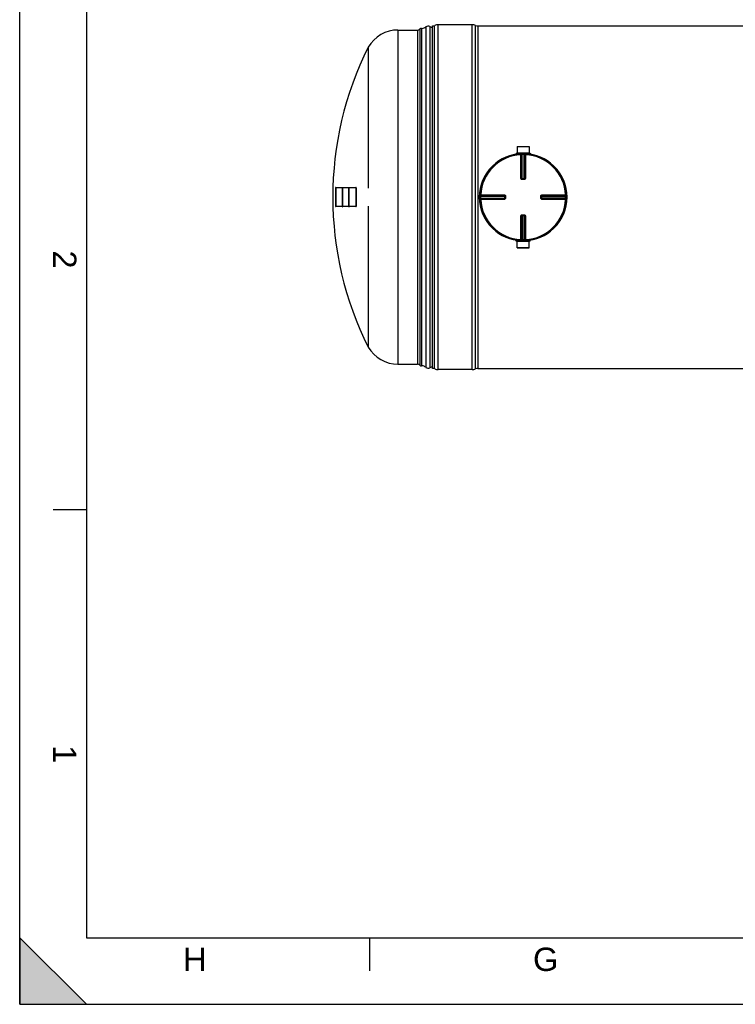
# Model space of a CAD drawing. Header units: millimetres. Extents: x 0 to 420, y 0 to 297.
# Tile 1 of 29: x 0 to 107, y 0 to 148. Entities that reach past the tile are written whole.
import ezdxf

# ---------------------------------------------------------------- set-up
doc = ezdxf.new("R2010")
doc.units = ezdxf.units.MM
doc.header["$LTSCALE"] = 23.1
doc.layers.get('0').update_dxf_attribs({"linetype": 'CONTINUOUS'})
for name, color, linetype in [('01_GLOBAL', 7, 'CONTINUOUS'), ('AXES_REF', 7, 'CONTINUOUS'), ('SURFACES', 7, 'CONTINUOUS')]:
    doc.layers.add(name, color=color, linetype=linetype)
doc.styles.add('TEXTSTYLE_2', font='arial.ttf')

# ---------------------------------------------------------------- blocks, each defined once
blk = doc.blocks.new('MARGEA3_BL0', base_point=(210.000078, 148.5))
at = {"color": 7, "linetype": 'Continuous'}
for p, q in [((0.000078, 0), (0.000078, 297)), ((10.000078, 287.000001), (10.000078, 10.000001)), ((5.000078, 74.250001), (10.000078, 74.250001)), ((10.000078, 0.000001), (0.000078, 10.000001)), ((0.000078, 10.000001), (0.000078, 0.000001)), ((10.000078, 0.000001), (0.000078, 10.000001)), ((10.000078, 10.000001), (410.000078, 10.000001)), ((52.500078, 5.000001), (52.500078, 10.000001)), ((0.000078, 0.000001), (10.000078, 0.000001)), ((0.000078, 0), (420.000078, 0))]:
    blk.add_line(p, q, dxfattribs=at)
blk.add_solid([(0.000078, 0.000001), (10.000078, 0.000001), (0.000078, 10.000001)], dxfattribs=at)
at = {"color": 7, "linetype": 'Continuous', "style": 'TEXTSTYLE_2', "oblique": 0.00001872}
for s, p in [('2', (5.000078, 113.125001)), ('1', (5.000078, 38.875001))]:
    blk.add_text(s, height=3.5, rotation=270, dxfattribs=at).set_placement(p)
for s, p in [('H', (24.500078, 5.000001)), ('G', (77.000078, 5.000001))]:
    blk.add_text(s, height=3.5, dxfattribs=at).set_placement(p)

msp = doc.modelspace()

# ---------------------------------------------------------------- linework, layer by layer
at = {"color": 7, "linetype": 'Continuous'}
for p, q in [((0, 0), (0, 297)), ((61.92, 95.42), (61.92, 146.83)), ((67.87, 147), (62.77, 147)), ((68.72, 146.83), (265.61, 146.83)), ((74.62, 128.72), (74.62, 127.78)), ((74.62, 128.72), (76.41, 128.72)), ((76.41, 128.72), (76.41, 127.78)), ((74.47, 127.74), (74.47, 127.67)), ((74.47, 127.74), (76.56, 127.74)), ((74.47, 127.67), (76.56, 127.67)), ((74.62, 127.78), (74.67, 127.74)), ((74.62, 127.78), (76.41, 127.78)), ((74.62, 127.66), (74.62, 127.61)), ((76.41, 127.78), (76.37, 127.74)), ((76.41, 127.66), (76.41, 127.61)), ((76.56, 127.74), (76.56, 127.67)), ((75.36, 123.85), (75.35, 123.85)), ((75.36, 123.85), (75.68, 123.85)), ((75.68, 123.85), (75.68, 123.85)), ((47.39, 122.54), (47.39, 119.71)), ((48.44, 119.67), (48.44, 122.58)), ((48.44, 122.58), (48.47, 122.58)), ((48.47, 119.67), (48.47, 122.58)), ((49.37, 119.67), (49.37, 122.58)), ((49.37, 122.58), (49.4, 122.58)), ((49.4, 119.67), (49.4, 122.58)), ((50.45, 122.54), (50.45, 119.71)), ((72.79, 121.29), (72.79, 121.29)), ((72.79, 121.29), (72.79, 121.28)), ((72.79, 121.28), (72.79, 120.97)), ((78.24, 121.28), (78.24, 121.29)), ((78.24, 120.97), (78.24, 121.28)), ((72.79, 120.97), (72.79, 120.96)), ((72.79, 120.96), (72.79, 120.96)), ((78.24, 120.96), (78.24, 120.97)), ((48.44, 119.67), (48.47, 119.67)), ((49.37, 119.67), (49.4, 119.67)), ((75.35, 118.4), (75.36, 118.4)), ((75.68, 118.4), (75.36, 118.4)), ((75.68, 118.4), (75.68, 118.4)), ((74.47, 114.51), (74.47, 114.58)), ((76.56, 114.58), (74.47, 114.58)), ((76.56, 114.51), (74.47, 114.51)), ((74.62, 114.59), (74.62, 114.64)), ((74.62, 114.47), (74.67, 114.51)), ((74.62, 113.53), (74.62, 114.47)), ((76.41, 114.47), (74.62, 114.47)), ((76.41, 114.47), (76.37, 114.51)), ((76.41, 114.59), (76.41, 114.64)), ((76.41, 113.53), (76.41, 114.47)), ((76.56, 114.51), (76.56, 114.58)), ((76.41, 113.53), (74.62, 113.53)), ((67.87, 95.25), (62.77, 95.25)), ((68.72, 95.42), (156.05, 95.42)), ((0, 0), (420, 0))]:
    msp.add_line(p, q, dxfattribs=at)
at = {"color": 9, "linetype": 'Continuous'}
for p, q in [((62.24, 95.36), (62.24, 146.89)), ((62.77, 95.25), (62.77, 147)), ((67.87, 95.25), (67.87, 147)), ((68.39, 95.36), (68.39, 146.89)), ((68.72, 146.83), (68.72, 95.42)), ((74.62, 127.66), (75.19, 127.66)), ((75.18, 127.58), (75.19, 127.49)), ((75.19, 123.93), (75.19, 127.49)), ((75.27, 123.93), (75.27, 127.49)), ((75.29, 127.49), (75.29, 123.93)), ((75.38, 127.58), (75.38, 127.5)), ((75.38, 123.85), (75.38, 127.5)), ((75.66, 127.58), (75.65, 127.5)), ((75.65, 123.85), (75.65, 127.5)), ((75.74, 123.93), (75.74, 127.49)), ((75.76, 127.49), (75.76, 123.93)), ((75.84, 127.66), (76.41, 127.66)), ((75.85, 127.58), (75.85, 127.49)), ((75.85, 127.49), (75.85, 123.93)), ((75.27, 123.93), (75.29, 123.93)), ((75.36, 123.76), (75.36, 123.85)), ((75.52, 123.76), (75.36, 123.76)), ((75.38, 123.93), (75.65, 123.93)), ((75.68, 123.76), (75.52, 123.76)), ((75.68, 123.76), (75.68, 123.85)), ((75.74, 123.93), (75.76, 123.93)), ((47.4, 122.54), (47.4, 119.71)), ((50.44, 122.54), (50.44, 119.71)), ((69.06, 121.26), (69.14, 121.26)), ((69.07, 121.46), (69.15, 121.45)), ((69.14, 121.26), (72.79, 121.26)), ((69.15, 121.45), (72.71, 121.45)), ((69.15, 121.45), (69.29, 121.45)), ((69.15, 121.37), (72.71, 121.37)), ((69.15, 121.35), (72.71, 121.35)), ((72.71, 121.35), (72.71, 121.37)), ((72.71, 121.26), (72.71, 120.99)), ((72.88, 121.28), (72.79, 121.28)), ((72.88, 121.28), (72.88, 120.97)), ((78.16, 121.28), (78.24, 121.28)), ((78.16, 120.97), (78.16, 121.28)), ((78.24, 121.26), (81.89, 121.26)), ((78.32, 121.37), (78.32, 121.35)), ((78.32, 121.37), (81.88, 121.37)), ((78.32, 121.35), (81.88, 121.35)), ((78.32, 120.99), (78.32, 121.26)), ((78.33, 121.45), (81.89, 121.45)), ((81.97, 121.46), (81.89, 121.45)), ((81.97, 121.26), (81.89, 121.26)), ((69.06, 120.99), (69.14, 120.99)), ((69.07, 120.79), (69.15, 120.79)), ((69.14, 120.99), (72.79, 120.99)), ((72.71, 120.9), (69.15, 120.9)), ((72.71, 120.88), (69.15, 120.88)), ((72.71, 120.79), (69.15, 120.79)), ((71.59, 120.79), (71.5, 120.79)), ((71.96, 120.79), (71.78, 120.79)), ((72.71, 120.88), (72.71, 120.9)), ((72.88, 120.97), (72.79, 120.97)), ((78.16, 120.97), (78.24, 120.97)), ((81.89, 120.99), (78.24, 120.99)), ((78.32, 120.9), (78.32, 120.88)), ((81.88, 120.9), (78.32, 120.9)), ((81.88, 120.88), (78.32, 120.88)), ((81.89, 120.79), (78.33, 120.79)), ((81.97, 120.99), (81.89, 120.99)), ((81.97, 120.79), (81.89, 120.79)), ((75.19, 114.76), (75.19, 118.32)), ((75.27, 114.76), (75.27, 118.32)), ((75.29, 118.32), (75.27, 118.32)), ((75.29, 118.32), (75.29, 114.76)), ((75.36, 118.49), (75.36, 118.4)), ((75.36, 118.49), (75.52, 118.49)), ((75.38, 118.4), (75.38, 114.75)), ((75.65, 118.32), (75.38, 118.32)), ((75.52, 118.49), (75.68, 118.49)), ((75.65, 114.75), (75.65, 118.4)), ((75.68, 118.49), (75.68, 118.4)), ((75.74, 114.76), (75.74, 118.32)), ((75.76, 118.32), (75.74, 118.32)), ((75.76, 118.32), (75.76, 114.76)), ((75.85, 118.32), (75.85, 114.76)), ((75.19, 114.59), (74.62, 114.59)), ((75.18, 114.67), (75.19, 114.76)), ((75.38, 114.67), (75.38, 114.75)), ((75.66, 114.67), (75.65, 114.75)), ((76.41, 114.59), (75.84, 114.59)), ((75.85, 114.67), (75.85, 114.76))]:
    msp.add_line(p, q, dxfattribs=at)
for points in [[(69.7, 121.45), (69.83, 121.45), (69.96, 121.45), (70.08, 121.45), (70.2, 121.45), (70.32, 121.45), (70.43, 121.45), (70.54, 121.45), (70.64, 121.45), (70.74, 121.45), (70.84, 121.45), (70.94, 121.45), (71.04, 121.45), (71.13, 121.45), (71.23, 121.45)], [(71.87, 121.45), (71.97, 121.45), (72.06, 121.45)], [(72.16, 121.45), (72.26, 121.45), (72.37, 121.45), (72.48, 121.46), (72.59, 121.46), (72.71, 121.45)], [(71.13, 120.79), (71.04, 120.79), (70.94, 120.79), (70.84, 120.79), (70.74, 120.79), (70.64, 120.79), (70.53, 120.79), (70.43, 120.79), (70.31, 120.79), (70.2, 120.79), (70.08, 120.79), (69.96, 120.79), (69.83, 120.79), (69.7, 120.79), (69.57, 120.79), (69.43, 120.79), (69.29, 120.79)], [(71.41, 120.79), (71.32, 120.79), (71.23, 120.79)], [(72.71, 120.79), (72.59, 120.79), (72.48, 120.79), (72.37, 120.79), (72.26, 120.79), (72.16, 120.79), (72.06, 120.79), (71.96, 120.79)]]:
    msp.add_lwpolyline(points, dxfattribs=at)
at = {"color": 7, "linetype": 'Continuous'}
msp.add_circle((75.52, 121.12), 6.46, dxfattribs=at)
for centre, radius, start, end in [((61.92, 147.68), 0.85, 270, 292.6199), ((62.77, 145.64), 1.36, 90, 112.6199), ((67.87, 145.64), 1.36, 67.3801, 90), ((68.72, 147.68), 0.85, 247.3801, 270), ((75.52, 121.12), 6.54, 97.8375, 262.1625), ((74.62, 127.66), 0.0085, 0, 90), ((76.42, 127.66), 0.0085, 90, 180), ((75.52, 121.12), 6.54, 277.8375, 82.1625), ((47.4, 122.54), 0.0085, 90, 180), ((50.44, 122.54), 0.0085, 0, 90), ((47.4, 119.71), 0.0085, 180, 270), ((50.44, 119.71), 0.0085, 270, 360), ((74.62, 114.59), 0.0085, 270, 360), ((76.42, 114.59), 0.0085, 180, 270), ((61.92, 94.57), 0.85, 67.3801, 90), ((62.77, 96.61), 1.36, 247.3801, 270), ((67.87, 96.61), 1.36, 270, 292.6199), ((68.72, 94.57), 0.85, 90, 112.6199)]:
    msp.add_arc(centre, radius, start, end, dxfattribs=at)
at = {"color": 9, "linetype": 'Continuous'}
for centre, radius, start, end in [((75.52, 121.12), 6.38, 92.9675, 177.0325), ((75.6, 121.13), 6.37, 92.7532, 92.9681), ((75.52, 121.13), 6.37, 88.764, 91.236), ((75.43, 121.13), 6.37, 87.0319, 87.2468), ((75.52, 121.12), 6.38, 2.9675, 87.0325), ((75.36, 123.94), 0.0884, 253.2311, 258.8266), ((75.36, 123.94), 0.0907, 258.8248, 265.0688), ((75.38, 131.05), 7.13, 269.8492, 269.9994), ((75.65, 131.06), 7.13, 270.0006, 270.1484), ((75.65, 123.93), 0.0873, 285.3408, 292.579), ((75.65, 123.93), 0.0872, 292.5652, 299.8139), ((75.51, 121.12), 6.37, 178.7642, 181.2358), ((75.52, 121.04), 6.37, 177.0319, 177.2468), ((65.59, 121.26), 7.13, 0.0006, 0.1508), ((78.33, 121.28), 0.0884, 163.2311, 168.8266), ((78.33, 121.28), 0.0907, 168.8248, 175.0688), ((78.32, 121.26), 0.0872, 150.1861, 157.4348), ((78.32, 121.26), 0.0873, 157.421, 164.6592), ((85.45, 121.26), 7.13, 179.8516, 179.9994), ((75.52, 121.04), 6.37, 2.7532, 2.9681), ((75.52, 121.12), 6.37, 358.7642, 1.2358), ((75.52, 121.21), 6.37, 182.7532, 182.9681), ((75.52, 121.12), 6.38, 182.9675, 267.0325), ((65.59, 120.99), 7.13, 359.8516, 359.9994), ((72.71, 120.99), 0.0872, 330.1861, 337.4348), ((72.71, 120.99), 0.0873, 337.421, 344.6592), ((72.71, 120.99), 0.0857, 344.6659, 348.0155), ((72.71, 120.97), 0.0885, 349.8255, 354.4686), ((72.7, 120.97), 0.0905, 345.0434, 349.8287), ((75.52, 121.12), 6.38, 272.9675, 357.0325), ((85.45, 120.99), 7.13, 180.0006, 180.1508), ((75.52, 121.21), 6.37, 357.0319, 357.2468), ((75.38, 118.32), 0.0872, 112.5652, 119.8139), ((75.38, 118.32), 0.0873, 105.3408, 112.579), ((75.38, 111.19), 7.13, 90.0006, 90.1484), ((75.65, 111.19), 7.13, 89.8492, 89.9994), ((75.68, 118.31), 0.0907, 78.8248, 85.0688), ((75.68, 118.31), 0.0884, 73.2311, 78.8266), ((75.6, 121.12), 6.37, 267.0319, 267.2468), ((75.52, 121.12), 6.37, 268.764, 271.236), ((75.43, 121.12), 6.37, 272.7532, 272.9681)]:
    msp.add_arc(centre, radius, start, end, dxfattribs=at)
for points in [[(75.18, 127.58), (75.22, 127.58), (75.27, 127.53), (75.27, 127.49)], [(75.21, 127.58), (75.25, 127.58), (75.29, 127.53), (75.29, 127.49)], [(75.83, 127.58), (75.79, 127.58), (75.74, 127.53), (75.74, 127.49)], [(75.85, 127.58), (75.81, 127.58), (75.76, 127.53), (75.76, 127.49)], [(75.33, 123.85), (75.3, 123.86), (75.27, 123.9), (75.27, 123.93)], [(75.29, 123.93), (75.29, 123.9), (75.33, 123.86), (75.36, 123.85)], [(75.76, 123.93), (75.76, 123.89), (75.72, 123.85), (75.68, 123.85)], [(75.7, 123.86), (75.72, 123.87), (75.74, 123.9), (75.74, 123.93)], [(69.07, 121.46), (69.06, 121.42), (69.11, 121.37), (69.15, 121.37)], [(69.06, 121.44), (69.06, 121.39), (69.11, 121.35), (69.15, 121.35)], [(72.71, 121.37), (72.75, 121.37), (72.79, 121.33), (72.79, 121.29)], [(72.71, 121.35), (72.75, 121.35), (72.79, 121.31), (72.79, 121.28)], [(78.24, 121.31), (78.25, 121.34), (78.29, 121.37), (78.32, 121.37)], [(78.25, 121.3), (78.26, 121.33), (78.29, 121.35), (78.32, 121.35)], [(81.97, 121.46), (81.97, 121.42), (81.92, 121.37), (81.88, 121.37)], [(81.97, 121.44), (81.97, 121.39), (81.93, 121.35), (81.88, 121.35)], [(69.06, 120.81), (69.06, 120.86), (69.11, 120.9), (69.15, 120.9)], [(69.07, 120.79), (69.06, 120.83), (69.11, 120.88), (69.15, 120.88)], [(72.78, 120.95), (72.77, 120.92), (72.74, 120.9), (72.71, 120.9)], [(72.79, 120.94), (72.78, 120.91), (72.74, 120.88), (72.71, 120.88)], [(78.32, 120.9), (78.29, 120.9), (78.25, 120.94), (78.24, 120.97)], [(78.32, 120.88), (78.29, 120.88), (78.24, 120.92), (78.24, 120.96)], [(81.97, 120.81), (81.97, 120.86), (81.93, 120.9), (81.88, 120.9)], [(81.97, 120.79), (81.97, 120.83), (81.92, 120.88), (81.88, 120.88)], [(75.27, 118.32), (75.27, 118.36), (75.31, 118.4), (75.35, 118.4)], [(75.34, 118.39), (75.31, 118.38), (75.29, 118.35), (75.29, 118.32)], [(75.74, 118.32), (75.74, 118.35), (75.71, 118.39), (75.67, 118.4)], [(75.7, 118.4), (75.73, 118.39), (75.76, 118.35), (75.76, 118.32)], [(75.18, 114.67), (75.22, 114.67), (75.27, 114.72), (75.27, 114.76)], [(75.21, 114.67), (75.25, 114.67), (75.29, 114.72), (75.29, 114.76)], [(75.83, 114.67), (75.79, 114.67), (75.74, 114.72), (75.74, 114.76)], [(75.85, 114.67), (75.81, 114.67), (75.76, 114.72), (75.76, 114.76)]]:
    msp.add_open_spline(points, degree=3, dxfattribs=at)
for points, knots in [([(75.27, 127.49), (75.27, 127.49), (75.24, 127.49), (75.21, 127.49), (75.19, 127.49)], [0, 0, 0, 0, 0.109199, 1, 1, 1, 1]), ([(75.29, 127.49), (75.3, 127.49), (75.33, 127.5), (75.35, 127.5), (75.38, 127.5)], [0, 0, 0, 0, 0.10812, 1, 1, 1, 1]), ([(75.65, 127.5), (75.66, 127.5), (75.69, 127.5), (75.72, 127.5), (75.74, 127.49)], [0, 0, 0, 0, 0.352806, 1, 1, 1, 1]), ([(75.85, 127.49), (75.84, 127.49), (75.81, 127.49), (75.78, 127.5), (75.76, 127.49)], [0, 0, 0, 0, 0.353705, 1, 1, 1, 1]), ([(75.19, 123.93), (75.2, 123.93), (75.22, 123.93), (75.25, 123.93), (75.27, 123.93)], [0, 0, 0, 0, 0.353802, 1, 1, 1, 1]), ([(75.36, 123.76), (75.31, 123.76), (75.22, 123.8), (75.19, 123.89), (75.19, 123.93)], [0, 0, 0, 0, 0.498833, 1, 1, 1, 1]), ([(75.29, 123.93), (75.3, 123.93), (75.32, 123.93), (75.34, 123.93), (75.36, 123.93)], [0, 0, 0, 0, 0.107786, 1, 1, 1, 1]), ([(75.74, 123.93), (75.74, 123.93), (75.71, 123.93), (75.69, 123.93), (75.67, 123.93)], [0, 0, 0, 0, 0.107786, 1, 1, 1, 1]), ([(75.85, 123.93), (75.85, 123.89), (75.81, 123.8), (75.72, 123.76), (75.68, 123.76)], [0, 0, 0, 0, 0.49995, 1, 1, 1, 1]), ([(75.85, 123.93), (75.84, 123.93), (75.81, 123.93), (75.78, 123.93), (75.76, 123.93)], [0, 0, 0, 0, 0.353802, 1, 1, 1, 1]), ([(69.14, 121.26), (69.14, 121.27), (69.14, 121.3), (69.14, 121.33), (69.15, 121.35)], [0, 0, 0, 0, 0.352806, 1, 1, 1, 1]), ([(69.15, 121.45), (69.15, 121.45), (69.15, 121.42), (69.15, 121.39), (69.15, 121.37)], [0, 0, 0, 0, 0.353705, 1, 1, 1, 1]), ([(72.71, 121.45), (72.71, 121.45), (72.71, 121.42), (72.71, 121.39), (72.71, 121.37)], [0, 0, 0, 0, 0.353799, 1, 1, 1, 1]), ([(72.71, 121.45), (72.75, 121.45), (72.84, 121.42), (72.88, 121.33), (72.88, 121.28)], [0, 0, 0, 0, 0.499925, 1, 1, 1, 1]), ([(72.71, 121.28), (72.71, 121.29), (72.71, 121.31), (72.71, 121.33), (72.71, 121.35)], [0, 0, 0, 0, 0.367922, 1, 1, 1, 1]), ([(78.16, 121.28), (78.16, 121.33), (78.19, 121.42), (78.28, 121.45), (78.33, 121.45)], [0, 0, 0, 0, 0.498833, 1, 1, 1, 1]), ([(78.33, 121.45), (78.33, 121.45), (78.32, 121.42), (78.33, 121.39), (78.32, 121.37)], [0, 0, 0, 0, 0.353802, 1, 1, 1, 1]), ([(78.32, 121.28), (78.32, 121.29), (78.32, 121.31), (78.32, 121.33), (78.32, 121.35)], [0, 0, 0, 0, 0.367736, 1, 1, 1, 1]), ([(81.88, 121.37), (81.88, 121.37), (81.88, 121.4), (81.89, 121.43), (81.89, 121.45)], [0, 0, 0, 0, 0.109199, 1, 1, 1, 1]), ([(81.88, 121.35), (81.89, 121.34), (81.89, 121.32), (81.89, 121.29), (81.89, 121.26)], [0, 0, 0, 0, 0.10812, 1, 1, 1, 1]), ([(69.15, 120.9), (69.15, 120.91), (69.14, 120.93), (69.14, 120.96), (69.14, 120.99)], [0, 0, 0, 0, 0.10812, 1, 1, 1, 1]), ([(69.15, 120.88), (69.15, 120.88), (69.15, 120.85), (69.15, 120.82), (69.15, 120.79)], [0, 0, 0, 0, 0.109199, 1, 1, 1, 1]), ([(72.88, 120.97), (72.88, 120.92), (72.84, 120.83), (72.75, 120.79), (72.71, 120.79)], [0, 0, 0, 0, 0.500075, 1, 1, 1, 1]), ([(72.71, 120.97), (72.71, 120.96), (72.71, 120.94), (72.71, 120.92), (72.71, 120.9)], [0, 0, 0, 0, 0.367736, 1, 1, 1, 1]), ([(72.71, 120.79), (72.71, 120.8), (72.71, 120.83), (72.71, 120.86), (72.71, 120.88)], [0, 0, 0, 0, 0.353802, 1, 1, 1, 1]), ([(78.33, 120.79), (78.28, 120.79), (78.19, 120.83), (78.16, 120.92), (78.16, 120.97)], [0, 0, 0, 0, 0.49995, 1, 1, 1, 1]), ([(78.32, 120.97), (78.32, 120.96), (78.32, 120.94), (78.32, 120.92), (78.32, 120.9)], [0, 0, 0, 0, 0.367922, 1, 1, 1, 1]), ([(78.33, 120.79), (78.33, 120.8), (78.32, 120.83), (78.33, 120.86), (78.32, 120.88)], [0, 0, 0, 0, 0.353802, 1, 1, 1, 1]), ([(81.89, 120.99), (81.89, 120.98), (81.89, 120.95), (81.89, 120.92), (81.88, 120.9)], [0, 0, 0, 0, 0.352806, 1, 1, 1, 1]), ([(81.89, 120.79), (81.89, 120.8), (81.88, 120.83), (81.89, 120.86), (81.88, 120.88)], [0, 0, 0, 0, 0.353705, 1, 1, 1, 1]), ([(75.19, 118.32), (75.19, 118.36), (75.22, 118.45), (75.31, 118.49), (75.36, 118.49)], [0, 0, 0, 0, 0.49995, 1, 1, 1, 1]), ([(75.19, 118.32), (75.2, 118.32), (75.22, 118.32), (75.25, 118.32), (75.27, 118.32)], [0, 0, 0, 0, 0.353802, 1, 1, 1, 1]), ([(75.29, 118.32), (75.3, 118.32), (75.32, 118.32), (75.34, 118.32), (75.36, 118.32)], [0, 0, 0, 0, 0.107786, 1, 1, 1, 1]), ([(75.74, 118.32), (75.74, 118.32), (75.71, 118.32), (75.69, 118.32), (75.67, 118.32)], [0, 0, 0, 0, 0.107786, 1, 1, 1, 1]), ([(75.68, 118.49), (75.72, 118.49), (75.81, 118.45), (75.85, 118.36), (75.85, 118.32)], [0, 0, 0, 0, 0.498833, 1, 1, 1, 1]), ([(75.85, 118.32), (75.84, 118.32), (75.81, 118.32), (75.78, 118.32), (75.76, 118.32)], [0, 0, 0, 0, 0.353802, 1, 1, 1, 1]), ([(75.19, 114.76), (75.2, 114.76), (75.22, 114.76), (75.25, 114.75), (75.27, 114.76)], [0, 0, 0, 0, 0.353705, 1, 1, 1, 1]), ([(75.38, 114.75), (75.37, 114.75), (75.34, 114.75), (75.31, 114.75), (75.29, 114.76)], [0, 0, 0, 0, 0.352806, 1, 1, 1, 1]), ([(75.74, 114.76), (75.74, 114.76), (75.71, 114.75), (75.68, 114.75), (75.65, 114.75)], [0, 0, 0, 0, 0.10812, 1, 1, 1, 1]), ([(75.76, 114.76), (75.77, 114.76), (75.79, 114.76), (75.82, 114.76), (75.85, 114.76)], [0, 0, 0, 0, 0.109199, 1, 1, 1, 1])]:
    msp.add_open_spline(points, degree=3, knots=knots, dxfattribs=at)
at = {"layer": '01_GLOBAL', "color": 7, "linetype": 'Continuous'}
msp.add_circle((75.52, 121.12), 6.54, dxfattribs=at)
at = {"layer": 'AXES_REF', "color": 7, "linetype": 'Continuous'}
for p, q in [((74.62, 128.72), (74.62, 128.73)), ((74.62, 128.73), (76.41, 128.73)), ((76.41, 128.72), (76.41, 128.73)), ((48.44, 122.54), (47.4, 122.54)), ((49.37, 122.54), (48.47, 122.54)), ((50.44, 122.54), (49.4, 122.54)), ((48.44, 119.71), (47.4, 119.71)), ((49.37, 119.71), (48.47, 119.71)), ((50.44, 119.71), (49.4, 119.71)), ((74.62, 113.53), (74.62, 113.52)), ((74.62, 113.52), (76.41, 113.52)), ((76.41, 113.53), (76.41, 113.52))]:
    msp.add_line(p, q, dxfattribs=at)
at = {"layer": 'SURFACES', "color": 9, "linetype": 'Continuous'}
for p, q in [((60.02, 146.35), (60.02, 95.9)), ((60.92, 146.67), (60.92, 95.58)), ((61.5, 146.73), (61.5, 95.52)), ((56.74, 146.2), (56.74, 96.05)), ((59.65, 146.2), (59.65, 96.05))]:
    msp.add_line(p, q, dxfattribs=at)
at = {"layer": 'SURFACES', "color": 7, "linetype": 'Continuous'}
for p, q in [((60.29, 146.45), (60.29, 95.8)), ((56.74, 146.2), (59.65, 146.2)), ((52.28, 143.63), (52.28, 122.48)), ((52.28, 119.76), (52.28, 98.62)), ((56.74, 96.05), (59.65, 96.05))]:
    msp.add_line(p, q, dxfattribs=at)
for centre, radius, start, end in [((59.65, 146.71), 0.51, 270, 315.573), ((60.26, 146.11), 0.34, 85.5608, 135.573), ((60.35, 147.3), 0.85, 265.4174, 269.6742), ((60.35, 147.3), 0.85, 269.6437, 311.6516), ((61.26, 146.28), 0.51, 61.045, 131.6401), ((61.92, 147.47), 0.85, 241.045, 270.0002), ((56.74, 141.05), 5.15, 89.9924, 149.9682), ((97.25, 121.12), 50.29, 153.4179, 206.5821), ((56.74, 101.2), 5.15, 210.0318, 270.0076), ((59.65, 95.54), 0.51, 44.427, 90), ((60.26, 96.13), 0.34, 224.427, 274.4392), ((60.35, 94.95), 0.85, 90.3258, 94.5826), ((60.35, 94.95), 0.85, 48.3484, 90.3563), ((61.26, 95.96), 0.51, 228.3599, 298.955), ((61.92, 94.77), 0.85, 89.9998, 118.955)]:
    msp.add_arc(centre, radius, start, end, dxfattribs=at)

# ---------------------------------------------------------------- block references
at = {"color": 7, "linetype": 'Continuous'}
msp.add_blockref('MARGEA3_BL0', (210, 148.5), dxfattribs=at)

doc.saveas('drawing.dxf')
